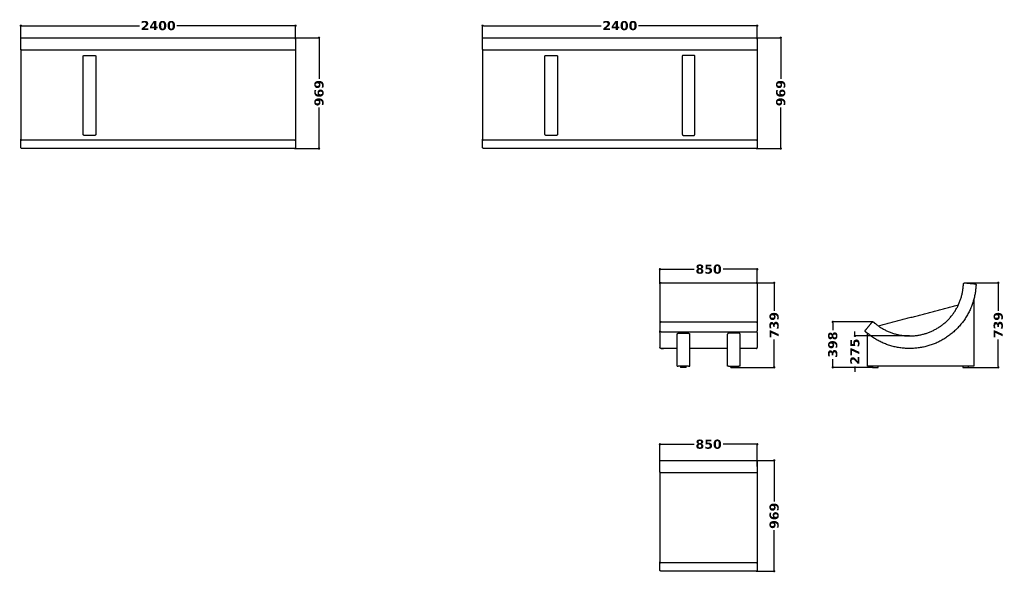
# Model space of a CAD drawing. Header units: millimetres. Extents: x 14754 to 31447, y -5476 to 3756.
# Tile 3 of 5: x 22845 to 31447, y -5476 to -643. Entities that reach past the tile are written whole.
import ezdxf

# ---------------------------------------------------------------- set-up
doc = ezdxf.new("R2010")
doc.units = ezdxf.units.MM
for name, color, linetype, true_color in [('Layer 01', 7, 'Continuous', 0x000000), ('Make2D$Visible$Curves', 7, 'Continuous', 0x000000), ('Make2D$Visible$Tangents', 7, 'Continuous', 0x000000)]:
    doc.layers.add(name, color=color, linetype=linetype, true_color=true_color)
doc.styles.add('MDF', font='verdanab.ttf')
doc.dimstyles.new('MDF', dxfattribs={"dimtxt": 25, "dimasz": 20, "dimexe": 0.18, "dimexo": 0.0625, "dimgap": 15, "dimtad": 0, "dimtoh": 1, "dimdec": 0, "dimzin": 1, "dimdsep": 46, "dimtxsty": 'MDF', "dimblk": 'DOT', "dimcen": 0.09, "dimadec": 0, "dimazin": 0, "dimtfac": 1, "dimtdec": 4, "dimtix": 1, "dimtofl": 0, "dimtmove": 1, "dimatfit": 3, "dimfxl": 1, "dimtolj": 1, "dimtzin": 1, "dimarcsym": 0})

# ---------------------------------------------------------------- blocks, each defined once
blk = doc.blocks.new('_Dot')
at = {"color": 0, "linetype": 'ByBlock', "lineweight": -2}
blk.add_line((-0.5, 0), (-1, 0), dxfattribs=at)
at = {"color": 0, "linetype": 'ByBlock', "const_width": 0.5}
blk.add_lwpolyline([(-0.25, 0, 1), (0.25, 0, 1)], format="xyb", close=True, dxfattribs=at)
blk = doc.blocks.new('*D3')
at = {"layer": 'Defpoints', "color": 0}
for p in [(29288.8, -695), (26888.8, -813.5), (29288.8, -813.5)]:
    blk.add_point(p, dxfattribs=at)
at = {"layer": 'Layer 01', "color": 0, "lineweight": -2}
for p, q in [((26888.8, -813.4), (26888.8, -694.8)), ((26908.8, -695), (27925.3, -695)), ((29268.8, -695), (28252.3, -695)), ((29288.8, -813.4), (29288.8, -694.8))]:
    blk.add_line(p, q, dxfattribs=at)
at = {"layer": 'Layer 01', "color": 0, "lineweight": -2, "xscale": 20, "yscale": 20, "zscale": 20, "rotation": 180}
blk.add_blockref('_Dot', (26888.8, -695), dxfattribs=at)
at = {"layer": 'Layer 01', "color": 0, "lineweight": -2, "xscale": 20, "yscale": 20, "zscale": 20}
blk.add_blockref('_Dot', (29288.8, -695), dxfattribs=at)
at = {"layer": 'Layer 01', "color": 0, "insert": (28088.8, -695), "char_height": 80, "attachment_point": 5, "style": 'MDF'}
blk.add_mtext('\\A1;2400', dxfattribs=at)
blk = doc.blocks.new('*D4')
at = {"layer": 'Defpoints', "color": 0}
for p in [(29278.8, -800.7), (29278.8, -1769.5), (29494.2, -1769.5)]:
    blk.add_point(p, dxfattribs=at)
at = {"layer": 'Layer 01', "color": 0, "lineweight": -2}
for p, q in [((29278.9, -800.7), (29494.4, -800.7)), ((29494.2, -820.7), (29494.2, -1159.1)), ((29494.2, -1749.5), (29494.2, -1411)), ((29278.9, -1769.5), (29494.4, -1769.5))]:
    blk.add_line(p, q, dxfattribs=at)
at = {"layer": 'Layer 01', "color": 0, "lineweight": -2, "xscale": 20, "yscale": 20, "zscale": 20}
for p, rotation in [((29494.2, -800.7), 90), ((29494.2, -1769.5), 270)]:
    blk.add_blockref('_Dot', p, dxfattribs=dict(at, rotation=rotation))
at = {"layer": 'Layer 01', "color": 0, "insert": (29494.2, -1285.1), "char_height": 80, "attachment_point": 5, "rotation": 90, "style": 'MDF'}
blk.add_mtext('\\A1;969', dxfattribs=at)
blk = doc.blocks.new('*D5')
at = {"layer": 'Defpoints', "color": 0}
for p in [(29288.8, -4355.7), (28438.8, -4551.5), (29288.8, -4551.5)]:
    blk.add_point(p, dxfattribs=at)
at = {"layer": 'Layer 01', "color": 0, "lineweight": -2}
for p, q in [((28438.8, -4551.4), (28438.8, -4355.5)), ((28458.8, -4355.7), (28737.1, -4355.7)), ((29268.8, -4355.7), (28990.5, -4355.7)), ((29288.8, -4551.4), (29288.8, -4355.5))]:
    blk.add_line(p, q, dxfattribs=at)
at = {"layer": 'Layer 01', "color": 0, "lineweight": -2, "xscale": 20, "yscale": 20, "zscale": 20, "rotation": 180}
blk.add_blockref('_Dot', (28438.8, -4355.7), dxfattribs=at)
at = {"layer": 'Layer 01', "color": 0, "lineweight": -2, "xscale": 20, "yscale": 20, "zscale": 20}
blk.add_blockref('_Dot', (29288.8, -4355.7), dxfattribs=at)
at = {"layer": 'Layer 01', "color": 0, "insert": (28863.8, -4355.7), "char_height": 80, "attachment_point": 5, "style": 'MDF'}
blk.add_mtext('\\A1;850', dxfattribs=at)
blk = doc.blocks.new('*D6')
at = {"layer": 'Defpoints', "color": 0}
for p in [(29278.8, -4496.7), (29436.8, -4496.7), (29278.8, -5465.5)]:
    blk.add_point(p, dxfattribs=at)
at = {"layer": 'Layer 01', "color": 0, "lineweight": -2}
for p, q in [((29278.9, -4496.7), (29437, -4496.7)), ((29436.8, -4516.7), (29436.8, -4855.2)), ((29436.8, -5445.5), (29436.8, -5107.1)), ((29278.9, -5465.5), (29437, -5465.5))]:
    blk.add_line(p, q, dxfattribs=at)
at = {"layer": 'Layer 01', "color": 0, "lineweight": -2, "xscale": 20, "yscale": 20, "zscale": 20}
for p, rotation in [((29436.8, -4496.7), 90), ((29436.8, -5465.5), 270)]:
    blk.add_blockref('_Dot', p, dxfattribs=dict(at, rotation=rotation))
at = {"layer": 'Layer 01', "color": 0, "insert": (29436.8, -4981.1), "char_height": 80, "attachment_point": 5, "rotation": 90, "style": 'MDF'}
blk.add_mtext('\\A1;969', dxfattribs=at)
blk = doc.blocks.new('*D11')
at = {"layer": 'Defpoints', "color": 0}
for p in [(29278.8, -2943.7), (29436.8, -2943.7), (29108.8, -3683.2)]:
    blk.add_point(p, dxfattribs=at)
at = {"layer": 'Layer 01', "color": 0, "lineweight": -2}
for p, q in [((29278.9, -2943.7), (29437, -2943.7)), ((29436.8, -2963.7), (29436.8, -3188.9)), ((29436.8, -3663.2), (29436.8, -3438)), ((29108.9, -3683.2), (29437, -3683.2))]:
    blk.add_line(p, q, dxfattribs=at)
at = {"layer": 'Layer 01', "color": 0, "lineweight": -2, "xscale": 20, "yscale": 20, "zscale": 20}
for p, rotation in [((29436.8, -2943.7), 90), ((29436.8, -3683.2), 270)]:
    blk.add_blockref('_Dot', p, dxfattribs=dict(at, rotation=rotation))
at = {"layer": 'Layer 01', "color": 0, "insert": (29436.8, -3313.5), "char_height": 80, "attachment_point": 5, "rotation": 90, "style": 'MDF'}
blk.add_mtext('\\A1;739', dxfattribs=at)
blk = doc.blocks.new('*D15')
at = {"layer": 'Defpoints', "color": 0}
for p in [(28438.8, -2824.7), (28438.8, -2953.7), (29288.8, -2953.7)]:
    blk.add_point(p, dxfattribs=at)
at = {"layer": 'Layer 01', "color": 0, "lineweight": -2}
for p, q in [((28438.8, -2953.7), (28438.8, -2824.6)), ((28458.8, -2824.7), (28737.1, -2824.7)), ((29268.8, -2824.7), (28990.5, -2824.7)), ((29288.8, -2953.7), (29288.8, -2824.6))]:
    blk.add_line(p, q, dxfattribs=at)
at = {"layer": 'Layer 01', "color": 0, "lineweight": -2, "xscale": 20, "yscale": 20, "zscale": 20, "rotation": 180}
blk.add_blockref('_Dot', (28438.8, -2824.7), dxfattribs=at)
at = {"layer": 'Layer 01', "color": 0, "lineweight": -2, "xscale": 20, "yscale": 20, "zscale": 20}
blk.add_blockref('_Dot', (29288.8, -2824.7), dxfattribs=at)
at = {"layer": 'Layer 01', "color": 0, "insert": (28863.8, -2824.7), "char_height": 80, "attachment_point": 5, "style": 'MDF'}
blk.add_mtext('\\A1;850', dxfattribs=at)
blk = doc.blocks.new('*D16')
at = {"layer": 'Defpoints', "color": 0}
for p in [(30299.2, -3285.4), (29949, -3683.2), (30298.3, -3683.2)]:
    blk.add_point(p, dxfattribs=at)
at = {"layer": 'Layer 01', "color": 0, "lineweight": -2}
for p, q in [((30299.2, -3285.4), (29948.8, -3285.4)), ((29949, -3305.4), (29949, -3358.4)), ((29949, -3663.2), (29949, -3610.2)), ((30298.2, -3683.2), (29948.8, -3683.2))]:
    blk.add_line(p, q, dxfattribs=at)
at = {"layer": 'Layer 01', "color": 0, "lineweight": -2, "xscale": 20, "yscale": 20, "zscale": 20}
for p, rotation in [((29949, -3285.4), 90), ((29949, -3683.2), 270)]:
    blk.add_blockref('_Dot', p, dxfattribs=dict(at, rotation=rotation))
at = {"layer": 'Layer 01', "color": 0, "insert": (29949, -3484.3), "char_height": 80, "attachment_point": 5, "rotation": 90, "style": 'MDF'}
blk.add_mtext('\\A1;398', dxfattribs=at)
blk = doc.blocks.new('*D17')
at = {"layer": 'Defpoints', "color": 0}
for p in [(30620.4, -3408.2), (30142.2, -3683.2), (30295.9, -3683.2)]:
    blk.add_point(p, dxfattribs=at)
at = {"layer": 'Layer 01', "color": 0, "lineweight": -2}
for p, q in [((30620.4, -3408.2), (30142, -3408.2)), ((30142.2, -3388.2), (30142.2, -3368.2)), ((30295.9, -3683.2), (30142, -3683.2)), ((30142.2, -3703.2), (30142.2, -3723.2))]:
    blk.add_line(p, q, dxfattribs=at)
at = {"layer": 'Layer 01', "color": 0, "lineweight": -2, "xscale": 20, "yscale": 20, "zscale": 20}
for p, rotation in [((30142.2, -3408.2), 270), ((30142.2, -3683.2), 90)]:
    blk.add_blockref('_Dot', p, dxfattribs=dict(at, rotation=rotation))
at = {"layer": 'Layer 01', "color": 0, "insert": (30142.2, -3545.7), "char_height": 80, "attachment_point": 5, "rotation": 90, "style": 'MDF'}
blk.add_mtext('\\A1;275', dxfattribs=at)
blk = doc.blocks.new('*D18')
at = {"layer": 'Defpoints', "color": 0}
for p in [(31101.1, -2943.7), (31395, -2943.7), (31135.9, -3683.2)]:
    blk.add_point(p, dxfattribs=at)
at = {"layer": 'Layer 01', "color": 0, "lineweight": -2}
for p, q in [((31101.2, -2943.7), (31395.2, -2943.7)), ((31395, -2963.7), (31395, -3188.9)), ((31395, -3663.2), (31395, -3438)), ((31136, -3683.2), (31395.2, -3683.2))]:
    blk.add_line(p, q, dxfattribs=at)
at = {"layer": 'Layer 01', "color": 0, "lineweight": -2, "xscale": 20, "yscale": 20, "zscale": 20}
for p, rotation in [((31395, -2943.7), 90), ((31395, -3683.2), 270)]:
    blk.add_blockref('_Dot', p, dxfattribs=dict(at, rotation=rotation))
at = {"layer": 'Layer 01', "color": 0, "insert": (31395, -3313.5), "char_height": 80, "attachment_point": 5, "rotation": 90, "style": 'MDF'}
blk.add_mtext('\\A1;739', dxfattribs=at)
blk = doc.blocks.new('*D29')
at = {"layer": 'Defpoints', "color": 0}
for p in [(25244.9, -800.7), (25244.9, -1769.5), (25460.3, -1769.5)]:
    blk.add_point(p, dxfattribs=at)
at = {"layer": 'Layer 01', "color": 0, "lineweight": -2}
for p, q in [((25244.9, -800.7), (25460.5, -800.7)), ((25460.3, -820.7), (25460.3, -1159.1)), ((25460.3, -1749.5), (25460.3, -1411)), ((25244.9, -1769.5), (25460.5, -1769.5))]:
    blk.add_line(p, q, dxfattribs=at)
at = {"layer": 'Layer 01', "color": 0, "lineweight": -2, "xscale": 20, "yscale": 20, "zscale": 20}
for p, rotation in [((25460.3, -800.7), 90), ((25460.3, -1769.5), 270)]:
    blk.add_blockref('_Dot', p, dxfattribs=dict(at, rotation=rotation))
at = {"layer": 'Layer 01', "color": 0, "insert": (25460.3, -1285.1), "char_height": 80, "attachment_point": 5, "rotation": 90, "style": 'MDF'}
blk.add_mtext('\\A1;969', dxfattribs=at)
blk = doc.blocks.new('*D30')
at = {"layer": 'Defpoints', "color": 0}
for p in [(25254.9, -695), (22854.9, -813.5), (25254.9, -813.5)]:
    blk.add_point(p, dxfattribs=at)
at = {"layer": 'Layer 01', "color": 0, "lineweight": -2}
for p, q in [((22854.9, -813.4), (22854.9, -694.8)), ((22874.9, -695), (23891.4, -695)), ((25234.9, -695), (24218.4, -695)), ((25254.9, -813.4), (25254.9, -694.8))]:
    blk.add_line(p, q, dxfattribs=at)
at = {"layer": 'Layer 01', "color": 0, "lineweight": -2, "xscale": 20, "yscale": 20, "zscale": 20, "rotation": 180}
blk.add_blockref('_Dot', (22854.9, -695), dxfattribs=at)
at = {"layer": 'Layer 01', "color": 0, "lineweight": -2, "xscale": 20, "yscale": 20, "zscale": 20}
blk.add_blockref('_Dot', (25254.9, -695), dxfattribs=at)
at = {"layer": 'Layer 01', "color": 0, "insert": (24054.9, -695), "char_height": 80, "attachment_point": 5, "style": 'MDF'}
blk.add_mtext('\\A1;2400', dxfattribs=at)

msp = doc.modelspace()

# ---------------------------------------------------------------- linework, layer by layer
at = {"layer": 'Layer 01'}
for points in [[(23399.9, -1644.2), (23399.9, -960.7)], [(23409.9, -955), (23454.9, -955), (23499.9, -955)], [(27433.8, -1644.2), (27433.8, -960.7)], [(27443.8, -955), (27488.8, -955), (27533.8, -955)], [(28733.8, -955), (28688.8, -955), (28643.8, -955)], [(28743.8, -1644.2), (28743.8, -960.7)], [(23499.9, -1655), (23454.9, -1655), (23409.9, -1655)], [(27533.8, -1655), (27488.8, -1655), (27443.8, -1655)], [(28643.8, -1655), (28688.8, -1655), (28733.8, -1655)]]:
    msp.add_lwpolyline(points, dxfattribs=at)
for points, knots in [([(23399.9, -960.7), (23399.9, -960.3), (23399.9, -960), (23400.1, -959.5), (23400.1, -959.3), (23400.3, -959), (23400.4, -958.8), (23400.7, -958.3), (23400.9, -958), (23401.4, -957.6), (23401.6, -957.4), (23401.9, -957.1), (23402.1, -957), (23402.8, -956.6), (23403.2, -956.3), (23404, -956), (23404.3, -955.9), (23404.9, -955.7), (23405.2, -955.6), (23405.9, -955.4), (23406.2, -955.3), (23406.9, -955.2), (23407.3, -955.1), (23408.4, -955), (23409.1, -955), (23409.9, -955)], [724.842096, 724.842096, 724.842096, 724.842096, 727.129215, 727.129215, 728.272775, 728.272775, 729.416335, 729.416335, 731.703454, 731.703454, 732.847013, 732.847013, 733.990573, 733.990573, 736.277692, 736.277692, 737.421252, 737.421252, 738.564811, 738.564811, 739.708371, 739.708371, 740.85193, 740.85193, 743.13905, 743.13905, 743.13905, 743.13905]), ([(23499.9, -955), (23500.7, -955), (23501.4, -955), (23502.5, -955.1), (23502.9, -955.2), (23503.6, -955.3), (23503.9, -955.4), (23504.5, -955.6), (23504.8, -955.7), (23505.4, -955.9), (23505.7, -956), (23506.5, -956.3), (23507, -956.6), (23507.6, -957), (23507.8, -957.1), (23508.2, -957.4), (23508.4, -957.6), (23508.8, -958), (23509.1, -958.3), (23509.4, -958.8), (23509.5, -959), (23509.6, -959.3), (23509.7, -959.5), (23509.8, -960), (23509.9, -960.3), (23509.9, -960.7)], [833.13905, 833.13905, 833.13905, 833.13905, 835.426169, 835.426169, 836.569728, 836.569728, 837.713288, 837.713288, 838.856847, 838.856847, 840.000407, 840.000407, 842.287526, 842.287526, 843.431086, 843.431086, 844.574645, 844.574645, 846.861764, 846.861764, 848.005324, 848.005324, 849.148884, 849.148884, 851.436003, 851.436003, 851.436003, 851.436003]), ([(27433.8, -960.7), (27433.8, -960.3), (27433.9, -960), (27434, -959.5), (27434.1, -959.3), (27434.2, -959), (27434.3, -958.8), (27434.6, -958.3), (27434.9, -958), (27435.3, -957.6), (27435.5, -957.4), (27435.8, -957.1), (27436, -957), (27436.7, -956.6), (27437.2, -956.3), (27438, -956), (27438.2, -955.9), (27438.8, -955.7), (27439.1, -955.6), (27439.8, -955.4), (27440.1, -955.3), (27440.8, -955.2), (27441.2, -955.1), (27442.3, -955), (27443, -955), (27443.8, -955)], [724.842096, 724.842096, 724.842096, 724.842096, 727.129215, 727.129215, 728.272775, 728.272775, 729.416335, 729.416335, 731.703454, 731.703454, 732.847013, 732.847013, 733.990573, 733.990573, 736.277692, 736.277692, 737.421252, 737.421252, 738.564811, 738.564811, 739.708371, 739.708371, 740.85193, 740.85193, 743.13905, 743.13905, 743.13905, 743.13905]), ([(27533.8, -955), (27534.6, -955), (27535.3, -955), (27536.4, -955.1), (27536.8, -955.2), (27537.5, -955.3), (27537.8, -955.4), (27538.5, -955.6), (27538.8, -955.7), (27539.4, -955.9), (27539.6, -956), (27540.4, -956.3), (27540.9, -956.6), (27541.6, -957), (27541.8, -957.1), (27542.1, -957.4), (27542.3, -957.6), (27542.7, -958), (27543, -958.3), (27543.3, -958.8), (27543.4, -959), (27543.5, -959.3), (27543.6, -959.5), (27543.8, -960), (27543.8, -960.3), (27543.8, -960.7)], [833.13905, 833.13905, 833.13905, 833.13905, 835.426169, 835.426169, 836.569728, 836.569728, 837.713288, 837.713288, 838.856847, 838.856847, 840.000407, 840.000407, 842.287526, 842.287526, 843.431086, 843.431086, 844.574645, 844.574645, 846.861764, 846.861764, 848.005324, 848.005324, 849.148884, 849.148884, 851.436003, 851.436003, 851.436003, 851.436003]), ([(28643.8, -955), (28643, -955), (28642.3, -955), (28641.2, -955.1), (28640.8, -955.2), (28640.1, -955.3), (28639.8, -955.4), (28639.1, -955.6), (28638.8, -955.7), (28638.2, -955.9), (28638, -956), (28637.2, -956.3), (28636.7, -956.6), (28636, -957), (28635.8, -957.1), (28635.5, -957.4), (28635.3, -957.6), (28634.9, -958), (28634.6, -958.3), (28634.3, -958.8), (28634.2, -959), (28634.1, -959.3), (28634, -959.5), (28633.9, -960), (28633.8, -960.3), (28633.8, -960.7)], [833.13905, 833.13905, 833.13905, 833.13905, 835.426169, 835.426169, 836.569728, 836.569728, 837.713288, 837.713288, 838.856847, 838.856847, 840.000407, 840.000407, 842.287526, 842.287526, 843.431086, 843.431086, 844.574645, 844.574645, 846.861764, 846.861764, 848.005324, 848.005324, 849.148884, 849.148884, 851.436003, 851.436003, 851.436003, 851.436003]), ([(28743.8, -960.7), (28743.8, -960.3), (28743.8, -960), (28743.6, -959.5), (28743.5, -959.3), (28743.4, -959), (28743.3, -958.8), (28743, -958.3), (28742.7, -958), (28742.3, -957.6), (28742.1, -957.4), (28741.8, -957.1), (28741.6, -957), (28740.9, -956.6), (28740.4, -956.3), (28739.6, -956), (28739.4, -955.9), (28738.8, -955.7), (28738.5, -955.6), (28737.8, -955.4), (28737.5, -955.3), (28736.8, -955.2), (28736.4, -955.1), (28735.3, -955), (28734.6, -955), (28733.8, -955)], [724.842096, 724.842096, 724.842096, 724.842096, 727.129215, 727.129215, 728.272775, 728.272775, 729.416335, 729.416335, 731.703454, 731.703454, 732.847013, 732.847013, 733.990573, 733.990573, 736.277692, 736.277692, 737.421252, 737.421252, 738.564811, 738.564811, 739.708371, 739.708371, 740.85193, 740.85193, 743.13905, 743.13905, 743.13905, 743.13905]), ([(23409.9, -1655), (23409.1, -1655), (23408.4, -1654.9), (23406.9, -1654.5), (23406.2, -1654.2), (23405.2, -1653.7), (23404.9, -1653.6), (23404.3, -1653.2), (23404, -1653), (23403.5, -1652.5), (23403.2, -1652.3), (23402.8, -1651.8), (23402.5, -1651.6), (23401.9, -1650.8), (23401.5, -1650.2), (23401.1, -1649.4), (23400.9, -1649.1), (23400.7, -1648.5), (23400.6, -1648.2), (23400.3, -1647.3), (23400.1, -1646.7), (23399.9, -1645.4), (23399.9, -1644.8), (23399.9, -1644.2)], [1666.278099, 1666.278099, 1666.278099, 1666.278099, 1668.565752, 1668.565752, 1670.853406, 1670.853406, 1671.997233, 1671.997233, 1673.141059, 1673.141059, 1674.284886, 1674.284886, 1675.428713, 1675.428713, 1677.716366, 1677.716366, 1678.860193, 1678.860193, 1680.004019, 1680.004019, 1682.291673, 1682.291673, 1684.579326, 1684.579326, 1684.579326, 1684.579326]), ([(23509.9, -1644.2), (23509.9, -1644.8), (23509.8, -1645.4), (23509.6, -1646.7), (23509.5, -1647.3), (23509.2, -1648.2), (23509.1, -1648.5), (23508.8, -1649.1), (23508.7, -1649.4), (23508.2, -1650.2), (23507.9, -1650.8), (23507.2, -1651.6), (23507, -1651.8), (23506.5, -1652.3), (23506.3, -1652.5), (23505.7, -1653), (23505.4, -1653.2), (23504.9, -1653.6), (23504.5, -1653.7), (23503.6, -1654.2), (23502.9, -1654.5), (23501.4, -1654.9), (23500.7, -1655), (23499.9, -1655)], [1557.976872, 1557.976872, 1557.976872, 1557.976872, 1560.264525, 1560.264525, 1562.552179, 1562.552179, 1563.696005, 1563.696005, 1564.839832, 1564.839832, 1567.127486, 1567.127486, 1568.271312, 1568.271312, 1569.415139, 1569.415139, 1570.558966, 1570.558966, 1571.702792, 1571.702792, 1573.990446, 1573.990446, 1576.278099, 1576.278099, 1576.278099, 1576.278099]), ([(27443.8, -1655), (27443, -1655), (27442.3, -1654.9), (27440.8, -1654.5), (27440.1, -1654.2), (27439.1, -1653.7), (27438.8, -1653.6), (27438.2, -1653.2), (27438, -1653), (27437.4, -1652.5), (27437.2, -1652.3), (27436.7, -1651.8), (27436.5, -1651.6), (27435.8, -1650.8), (27435.5, -1650.2), (27435, -1649.4), (27434.9, -1649.1), (27434.6, -1648.5), (27434.5, -1648.2), (27434.2, -1647.3), (27434, -1646.7), (27433.9, -1645.4), (27433.8, -1644.8), (27433.8, -1644.2)], [1666.278099, 1666.278099, 1666.278099, 1666.278099, 1668.565752, 1668.565752, 1670.853406, 1670.853406, 1671.997233, 1671.997233, 1673.141059, 1673.141059, 1674.284886, 1674.284886, 1675.428713, 1675.428713, 1677.716366, 1677.716366, 1678.860193, 1678.860193, 1680.004019, 1680.004019, 1682.291673, 1682.291673, 1684.579326, 1684.579326, 1684.579326, 1684.579326]), ([(27543.8, -1644.2), (27543.8, -1644.8), (27543.8, -1645.4), (27543.6, -1646.7), (27543.4, -1647.3), (27543.1, -1648.2), (27543, -1648.5), (27542.7, -1649.1), (27542.6, -1649.4), (27542.1, -1650.2), (27541.8, -1650.8), (27541.1, -1651.6), (27540.9, -1651.8), (27540.4, -1652.3), (27540.2, -1652.5), (27539.6, -1653), (27539.4, -1653.2), (27538.8, -1653.6), (27538.5, -1653.7), (27537.5, -1654.2), (27536.8, -1654.5), (27535.3, -1654.9), (27534.6, -1655), (27533.8, -1655)], [1557.976872, 1557.976872, 1557.976872, 1557.976872, 1560.264525, 1560.264525, 1562.552179, 1562.552179, 1563.696005, 1563.696005, 1564.839832, 1564.839832, 1567.127486, 1567.127486, 1568.271312, 1568.271312, 1569.415139, 1569.415139, 1570.558966, 1570.558966, 1571.702792, 1571.702792, 1573.990446, 1573.990446, 1576.278099, 1576.278099, 1576.278099, 1576.278099]), ([(28633.8, -1644.2), (28633.8, -1644.8), (28633.9, -1645.4), (28634, -1646.7), (28634.2, -1647.3), (28634.5, -1648.2), (28634.6, -1648.5), (28634.9, -1649.1), (28635, -1649.4), (28635.5, -1650.2), (28635.8, -1650.8), (28636.5, -1651.6), (28636.7, -1651.8), (28637.2, -1652.3), (28637.4, -1652.5), (28638, -1653), (28638.2, -1653.2), (28638.8, -1653.6), (28639.1, -1653.7), (28640.1, -1654.2), (28640.8, -1654.5), (28642.3, -1654.9), (28643, -1655), (28643.8, -1655)], [1557.976872, 1557.976872, 1557.976872, 1557.976872, 1560.264525, 1560.264525, 1562.552179, 1562.552179, 1563.696005, 1563.696005, 1564.839832, 1564.839832, 1567.127486, 1567.127486, 1568.271312, 1568.271312, 1569.415139, 1569.415139, 1570.558966, 1570.558966, 1571.702792, 1571.702792, 1573.990446, 1573.990446, 1576.278099, 1576.278099, 1576.278099, 1576.278099]), ([(28733.8, -1655), (28734.6, -1655), (28735.3, -1654.9), (28736.8, -1654.5), (28737.5, -1654.2), (28738.5, -1653.7), (28738.8, -1653.6), (28739.4, -1653.2), (28739.6, -1653), (28740.2, -1652.5), (28740.4, -1652.3), (28740.9, -1651.8), (28741.1, -1651.6), (28741.8, -1650.8), (28742.1, -1650.2), (28742.6, -1649.4), (28742.7, -1649.1), (28743, -1648.5), (28743.1, -1648.2), (28743.4, -1647.3), (28743.6, -1646.7), (28743.8, -1645.4), (28743.8, -1644.8), (28743.8, -1644.2)], [1666.278099, 1666.278099, 1666.278099, 1666.278099, 1668.565752, 1668.565752, 1670.853406, 1670.853406, 1671.997233, 1671.997233, 1673.141059, 1673.141059, 1674.284886, 1674.284886, 1675.428713, 1675.428713, 1677.716366, 1677.716366, 1678.860193, 1678.860193, 1680.004019, 1680.004019, 1682.291673, 1682.291673, 1684.579326, 1684.579326, 1684.579326, 1684.579326])]:
    msp.add_open_spline(points, degree=3, knots=knots, dxfattribs=at)
for points in [[(23509.9, -960.7), (23509.9, -1302.4), (23509.9, -1644.2)], [(27543.8, -960.7), (27543.8, -1302.4), (27543.8, -1644.2)], [(28633.8, -960.7), (28633.8, -1302.4), (28633.8, -1644.2)]]:
    msp.add_open_spline(points, degree=2, dxfattribs=at)
at = {"layer": 'Make2D$Visible$Curves', "color": 18, "lineweight": -3, "true_color": 0x000000}
for p, q in [((29028.8, -3518.2), (28698.8, -3518.2)), ((29258.8, -3518.2), (29138.8, -3518.2))]:
    msp.add_line(p, q, dxfattribs=at)
for points in [[(22864.9, -800.7), (24054.9, -800.7), (25244.9, -800.7)], [(26898.8, -800.7), (28088.8, -800.7), (29278.8, -800.7)], [(25244.9, -910.2), (24054.9, -910.2), (22864.9, -910.2)], [(29278.8, -910.2), (28088.8, -910.2), (26898.8, -910.2)], [(22854.9, -1759.5), (22854.9, -1702.1), (22854.9, -1686.7)], [(25254.9, -1686.7), (25254.9, -1702.1), (25254.9, -1759.5)], [(26888.8, -1759.5), (26888.8, -1702.1), (26888.8, -1686.7)], [(29288.8, -1686.7), (29288.8, -1702.1), (29288.8, -1759.5)], [(25244.9, -1769.5), (24054.9, -1769.5), (22864.9, -1769.5)], [(29278.8, -1769.5), (28088.8, -1769.5), (26898.8, -1769.5)], [(31180.9, -3087.2), (31180.9, -3673.2), (30250.9, -3673.2), (30250.9, -3385.3)], [(28448.8, -4496.7), (28863.8, -4496.7), (29278.8, -4496.7)], [(29278.8, -4606.3), (28863.8, -4606.3), (28448.8, -4606.3)], [(28438.8, -5455.5), (28438.8, -5398.2), (28438.8, -5382.8)], [(29288.8, -5382.8), (29288.8, -5398.2), (29288.8, -5455.5)], [(29278.8, -5465.5), (28863.8, -5465.5), (28448.8, -5465.5)]]:
    msp.add_lwpolyline(points, dxfattribs=at)
for points, weights in [([(22854.9, -810.7), (22854.9, -800.7), (22864.9, -800.7)], [1, 0.707106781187, 1]), ([(22854.9, -813.5), (22854.9, -813.5), (22854.9, -813.5)], [1, 0.999999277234, 0.999998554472]), ([(25244.9, -800.7), (25254.9, -800.7), (25254.9, -810.7)], [1, 0.707106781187, 1]), ([(25254.9, -813.5), (25254.9, -813.5), (25254.9, -813.5)], [1, 0.999999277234, 0.999998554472]), ([(26888.8, -810.7), (26888.8, -800.7), (26898.8, -800.7)], [1, 0.707106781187, 1]), ([(26888.8, -813.5), (26888.8, -813.5), (26888.8, -813.5)], [1, 0.999999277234, 0.999998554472]), ([(29278.8, -800.7), (29288.8, -800.7), (29288.8, -810.7)], [1, 0.707106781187, 1]), ([(29288.8, -813.5), (29288.8, -813.5), (29288.8, -813.5)], [1, 0.999999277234, 0.999998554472]), ([(22864.9, -910.2), (22854.9, -910.2), (22854.9, -900.3)], [1, 0.707106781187, 1]), ([(25254.9, -900.3), (25254.9, -910.2), (25244.9, -910.2)], [1, 0.707106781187, 1]), ([(26898.8, -910.2), (26888.8, -910.2), (26888.8, -900.3)], [1, 0.707106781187, 1]), ([(29288.8, -900.3), (29288.8, -910.2), (29278.8, -910.2)], [1, 0.707106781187, 1]), ([(22854.9, -1686.7), (22854.9, -1686.7), (22854.9, -1686.7)], [1, 0.999998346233, 0.999996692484]), ([(25254.9, -1686.7), (25254.9, -1686.7), (25254.9, -1686.7)], [0.999996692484, 0.999998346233, 1]), ([(26888.8, -1686.7), (26888.8, -1686.7), (26888.8, -1686.7)], [1, 0.999998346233, 0.999996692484]), ([(29288.8, -1686.7), (29288.8, -1686.7), (29288.8, -1686.7)], [0.999996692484, 0.999998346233, 1]), ([(22864.9, -1769.5), (22854.9, -1769.5), (22854.9, -1759.5)], [1, 0.707106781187, 1]), ([(25254.9, -1759.5), (25254.9, -1769.5), (25244.9, -1769.5)], [1, 0.707106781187, 1]), ([(26898.8, -1769.5), (26888.8, -1769.5), (26888.8, -1759.5)], [1, 0.707106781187, 1]), ([(29288.8, -1759.5), (29288.8, -1769.5), (29278.8, -1769.5)], [1, 0.707106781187, 1]), ([(28438.8, -2983.6), (28438.8, -3170.2), (28438.8, -3295.4)], [1, 0.868780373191, 0.869914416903]), ([(29288.8, -2983.6), (29288.8, -3170.2), (29288.8, -3295.4)], [1, 0.868780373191, 0.869914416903]), ([(31091.2, -2952.8), (31092.1, -2942.8), (31102.1, -2943.8)], [1, 0.707106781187, 1]), ([(31191.7, -2952.3), (31200.7, -2953.2), (31200.7, -2962.3)], [1, 0.739809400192, 1]), ([(31200.7, -2962.3), (31200.7, -2962.7), (31200.7, -2963.2)], [1, 0.998877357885, 1]), ([(30291.5, -3289.1), (30297.9, -3281.4), (30305.6, -3287.7)], [1, 0.707106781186, 1]), ([(28438.8, -3377.5), (28438.8, -3508.2), (28438.8, -3508.2)], [1, 0.940965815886, 1]), ([(29288.8, -3377.5), (29288.8, -3508.2), (29288.8, -3508.2)], [1, 0.940965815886, 1]), ([(30231.9, -3364.8), (30231.9, -3361.2), (30234.2, -3358.4)], [1, 0.940965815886, 1]), ([(30235.5, -3372.5), (30231.9, -3369.5), (30231.9, -3364.8)], [1, 0.904720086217, 1]), ([(29258.8, -3518.2), (29258.8, -3518.2), (29258.8, -3518.2)], [1, 0.99999998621, 0.99999997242]), ([(28588.8, -3673.2), (28588.8, -3673.2), (28598.8, -3673.2)], [1, 0.707106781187, 1]), ([(28643.8, -3683.2), (28618.8, -3683.2), (28618.8, -3683.2)], [1, 0.707106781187, 1]), ([(28668.8, -3683.2), (28668.8, -3683.2), (28643.8, -3683.2)], [1, 0.707106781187, 1]), ([(28688.8, -3673.2), (28698.8, -3673.2), (28698.8, -3673.2)], [1, 0.707106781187, 1]), ([(29038.8, -3673.2), (29028.8, -3673.2), (29028.8, -3673.2)], [1, 0.707106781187, 1]), ([(29058.8, -3683.2), (29058.8, -3683.2), (29083.8, -3683.2)], [1, 0.707106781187, 1]), ([(29083.8, -3683.2), (29108.8, -3683.2), (29108.8, -3683.2)], [1, 0.707106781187, 1]), ([(29138.8, -3673.2), (29138.8, -3673.2), (29128.8, -3673.2)], [1, 0.707106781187, 1]), ([(28438.8, -4506.7), (28438.8, -4496.7), (28448.8, -4496.7)], [1, 0.707106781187, 1]), ([(28438.8, -4509.6), (28438.8, -4509.6), (28438.8, -4509.6)], [1, 0.999999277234, 0.999998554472]), ([(29278.8, -4496.7), (29288.8, -4496.7), (29288.8, -4506.7)], [1, 0.707106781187, 1]), ([(29288.8, -4509.6), (29288.8, -4509.6), (29288.8, -4509.6)], [1, 0.999999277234, 0.999998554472]), ([(28448.8, -4606.3), (28438.8, -4606.3), (28438.8, -4596.3)], [1, 0.707106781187, 1]), ([(29288.8, -4596.3), (29288.8, -4606.3), (29278.8, -4606.3)], [1, 0.707106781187, 1]), ([(28438.8, -5382.8), (28438.8, -5382.8), (28438.8, -5382.8)], [1, 0.999998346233, 0.999996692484]), ([(29288.8, -5382.8), (29288.8, -5382.8), (29288.8, -5382.8)], [0.999996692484, 0.999998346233, 1]), ([(28448.8, -5465.5), (28438.8, -5465.5), (28438.8, -5455.5)], [1, 0.707106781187, 1]), ([(29288.8, -5455.5), (29288.8, -5465.5), (29278.8, -5465.5)], [1, 0.707106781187, 1])]:
    msp.add_rational_spline(points, weights, degree=2, dxfattribs=at)
for points in [[(22854.9, -900.3), (22854.9, -855.5), (22854.9, -810.7)], [(25254.9, -810.7), (25254.9, -855.5), (25254.9, -900.3)], [(26888.8, -900.3), (26888.8, -855.5), (26888.8, -810.7)], [(29288.8, -810.7), (29288.8, -855.5), (29288.8, -900.3)], [(22854.9, -900.3), (22854.9, -901.7), (22854.9, -903.1)], [(25254.9, -900.3), (25254.9, -901.7), (25254.9, -903.1)], [(26888.8, -900.3), (26888.8, -901.7), (26888.8, -903.1)], [(29288.8, -900.3), (29288.8, -901.7), (29288.8, -903.1)], [(28438.8, -2953.7), (28438.8, -2968.7), (28438.8, -2983.6)], [(28448.8, -2943.7), (28863.8, -2943.7), (29278.8, -2943.7)], [(29288.8, -2953.7), (29288.8, -2968.7), (29288.8, -2983.6)], [(31088.3, -2982.7), (31089.7, -2967.7), (31091.2, -2952.8)], [(31102.1, -2943.8), (31146.9, -2948), (31191.7, -2952.3)], [(31200.7, -2963.2), (31199.2, -2978.1), (31197.8, -2993.1)], [(30346.4, -3320), (30696.4, -3228.4), (31046.4, -3136.8)], [(28438.8, -3295.4), (28438.8, -3330.1), (28438.8, -3364.8)], [(28448.8, -3285.4), (28863.8, -3285.4), (29278.8, -3285.4)], [(29288.8, -3295.4), (29288.8, -3330.1), (29288.8, -3364.8)], [(30234.2, -3358.4), (30262.9, -3323.8), (30291.5, -3289.1)], [(30305.6, -3287.7), (30313.3, -3294.1), (30321, -3300.5)], [(28438.8, -3377.5), (28438.8, -3371.2), (28438.8, -3364.8)], [(28588.8, -3673.2), (28588.8, -3533.3), (28588.8, -3393.3)], [(28598.8, -3385.3), (28643.8, -3385.3), (28688.8, -3385.3)], [(28643.8, -3385.3), (28643.8, -3385.3), (28643.8, -3385.3)], [(28698.8, -3673.2), (28698.8, -3533.3), (28698.8, -3393.3)], [(28733.8, -3385.3), (28733.8, -3385.3), (28733.8, -3385.3)], [(29028.8, -3673.2), (29028.8, -3533.3), (29028.8, -3393.3)], [(29128.8, -3385.3), (29083.8, -3385.3), (29038.8, -3385.3)], [(29138.8, -3673.2), (29138.8, -3533.3), (29138.8, -3393.3)], [(29288.8, -3377.5), (29288.8, -3371.2), (29288.8, -3364.8)], [(30250.9, -3385.3), (30243.2, -3378.9), (30235.5, -3372.5)], [(28448.8, -3518.2), (28458.8, -3518.2), (28468.8, -3518.2)], [(28588.8, -3518.2), (28518.8, -3518.2), (28448.8, -3518.2)], [(29278.8, -3518.2), (29268.8, -3518.2), (29258.8, -3518.2)], [(28688.8, -3673.2), (28643.8, -3673.2), (28598.8, -3673.2)], [(28618.8, -3673.2), (28618.8, -3678.2), (28618.8, -3683.2)], [(28668.8, -3683.2), (28668.8, -3678.2), (28668.8, -3673.2)], [(29038.8, -3673.2), (29083.8, -3673.2), (29128.8, -3673.2)], [(29058.8, -3683.2), (29058.8, -3678.2), (29058.8, -3673.2)], [(29108.8, -3673.2), (29108.8, -3678.2), (29108.8, -3683.2)], [(30295.9, -3673.2), (30295.9, -3678.2), (30295.9, -3683.2)], [(30345.9, -3683.2), (30345.9, -3678.2), (30345.9, -3673.2)], [(31085.9, -3673.2), (31085.9, -3678.2), (31085.9, -3683.2)], [(31135.9, -3683.2), (31135.9, -3678.2), (31135.9, -3673.2)], [(28438.8, -4596.3), (28438.8, -4551.5), (28438.8, -4506.7)], [(29288.8, -4506.7), (29288.8, -4551.5), (29288.8, -4596.3)], [(28438.8, -4596.3), (28438.8, -4597.7), (28438.8, -4599.1)], [(29288.8, -4596.3), (29288.8, -4597.7), (29288.8, -4599.1)]]:
    msp.add_open_spline(points, degree=2, dxfattribs=at)
for points, weights, knots in [([(22854.9, -903.1), (22854.9, -930.4), (22854.9, -1197.3), (22854.9, -1464.1), (22854.9, -1686.7)], [1, 0.856850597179, 1, 0.856850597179, 1], [-1040, -1040, -1040, -520, -520, 0, 0, 0]), ([(25254.9, -903.1), (25254.9, -930.4), (25254.9, -1197.3), (25254.9, -1464.1), (25254.9, -1686.7)], [1, 0.856850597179, 1, 0.856850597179, 1], [-1040, -1040, -1040, -520, -520, 0, 0, 0]), ([(26888.8, -903.1), (26888.8, -930.4), (26888.8, -1197.3), (26888.8, -1464.1), (26888.8, -1686.7)], [1, 0.856850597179, 1, 0.856850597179, 1], [-1040, -1040, -1040, -520, -520, 0, 0, 0]), ([(29288.8, -903.1), (29288.8, -930.4), (29288.8, -1197.3), (29288.8, -1464.1), (29288.8, -1686.7)], [1, 0.856850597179, 1, 0.856850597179, 1], [-1040, -1040, -1040, -520, -520, 0, 0, 0]), ([(28448.8, -2943.7), (28446.9, -2943.7), (28445.1, -2944.4), (28443.2, -2945.2), (28441.7, -2946.7), (28440.3, -2948.1), (28439.5, -2950.1), (28438.8, -2951.8), (28438.8, -2953.7)], [1, 0.926776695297, 0.890165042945, 0.853553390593, 0.853553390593, 0.853553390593, 0.890165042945, 0.926776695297, 1], [0, 0, 0, 3.814871, 3.814871, 7.957007, 7.957007, 12.099143, 12.099143, 15.914014, 15.914014, 15.914014]), ([(29278.8, -2943.7), (29280.7, -2943.7), (29282.5, -2944.4), (29284.4, -2945.2), (29285.9, -2946.7), (29287.3, -2948.1), (29288.1, -2950.1), (29288.8, -2951.8), (29288.8, -2953.7)], [1, 0.926776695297, 0.890165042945, 0.853553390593, 0.853553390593, 0.853553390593, 0.890165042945, 0.926776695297, 1], [0, 0, 0, 3.814871, 3.814871, 7.957007, 7.957007, 12.099143, 12.099143, 15.914014, 15.914014, 15.914014]), ([(31197.8, -2993.1), (31164.8, -3340.5), (30842.4, -3474), (30520, -3607.6), (30250.9, -3385.3)], [1, 0.856850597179, 1, 0.856850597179, 1], [1199.74926, 1199.74926, 1199.74926, 1828.082593, 1828.082593, 2456.415927, 2456.415927, 2456.415927]), ([(30321, -3300.5), (30539, -3480.6), (30800.3, -3372.4), (31061.6, -3264.2), (31088.3, -2982.7)], [1, 0.856850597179, 1, 0.856850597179, 1], [2617.831853, 2617.831853, 2617.831853, 3126.99852, 3126.99852, 3636.165186, 3636.165186, 3636.165186]), ([(28448.8, -3285.4), (28446.9, -3285.4), (28445.1, -3286.1), (28443.2, -3286.9), (28441.7, -3288.4), (28440.3, -3289.8), (28439.5, -3291.8), (28438.8, -3293.5), (28438.8, -3295.4)], [1, 0.926776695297, 0.890165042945, 0.853553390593, 0.853553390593, 0.853553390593, 0.890165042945, 0.926776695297, 1], [0, 0, 0, 3.814871, 3.814871, 7.957007, 7.957007, 12.099143, 12.099143, 15.914014, 15.914014, 15.914014]), ([(29278.8, -3285.4), (29280.7, -3285.4), (29282.5, -3286.1), (29284.4, -3286.9), (29285.9, -3288.4), (29287.3, -3289.8), (29288.1, -3291.8), (29288.8, -3293.5), (29288.8, -3295.4)], [1, 0.926776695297, 0.890165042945, 0.853553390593, 0.853553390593, 0.853553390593, 0.890165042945, 0.926776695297, 1], [0, 0, 0, 3.814871, 3.814871, 7.957007, 7.957007, 12.099143, 12.099143, 15.914014, 15.914014, 15.914014]), ([(28448.8, -3518.2), (28444.7, -3518.2), (28441.7, -3515.2), (28438.8, -3512.3), (28438.8, -3508.2)], [1, 0.853553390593, 0.853553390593, 0.853553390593, 1], [0, 0, 0, 8.284271, 8.284271, 16.568542, 16.568542, 16.568542]), ([(29278.8, -3518.2), (29282.9, -3518.2), (29285.9, -3515.2), (29288.8, -3512.3), (29288.8, -3508.2)], [1, 0.853553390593, 0.853553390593, 0.853553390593, 1], [0, 0, 0, 8.284271, 8.284271, 16.568542, 16.568542, 16.568542]), ([(30295.9, -3683.2), (30295.9, -3683.2), (30320.9, -3683.2), (30345.9, -3683.2), (30345.9, -3683.2)], [1, 0.707106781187, 1, 0.707106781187, 1], [0, 0, 0, 39.269908, 39.269908, 78.539816, 78.539816, 78.539816]), ([(31085.9, -3683.2), (31085.9, -3683.2), (31110.9, -3683.2), (31135.9, -3683.2), (31135.9, -3683.2)], [1, 0.707106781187, 1, 0.707106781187, 1], [0, 0, 0, 39.269908, 39.269908, 78.539816, 78.539816, 78.539816]), ([(28438.8, -4599.1), (28438.8, -4626.5), (28438.8, -4893.3), (28438.8, -5160.1), (28438.8, -5382.8)], [1, 0.856850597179, 1, 0.856850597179, 1], [-1040, -1040, -1040, -520, -520, 0, 0, 0]), ([(29288.8, -4599.1), (29288.8, -4626.5), (29288.8, -4893.3), (29288.8, -5160.1), (29288.8, -5382.8)], [1, 0.856850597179, 1, 0.856850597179, 1], [-1040, -1040, -1040, -520, -520, 0, 0, 0])]:
    msp.add_rational_spline(points, weights, degree=2, knots=knots, dxfattribs=at)
for points, knots in [([(28588.8, -3393.3), (28588.8, -3392.9), (28588.9, -3392.4), (28589.1, -3391.5), (28589.2, -3391), (28589.6, -3390.2), (28589.9, -3389.7), (28590.5, -3388.9), (28590.8, -3388.5), (28591.7, -3387.7), (28592.2, -3387.3), (28593, -3386.8), (28593.3, -3386.6), (28593.9, -3386.3), (28594.2, -3386.2), (28594.8, -3385.9), (28595.1, -3385.8), (28595.8, -3385.6), (28596.1, -3385.6), (28596.8, -3385.4), (28597.2, -3385.4), (28598, -3385.3), (28598.4, -3385.3), (28598.8, -3385.3)], [0, 0, 0, 0, 2.24598, 2.24598, 4.446607, 4.446607, 6.645621, 6.645621, 8.896086, 8.896086, 11.230841, 11.230841, 12.339152, 12.339152, 13.447617, 13.447617, 14.551954, 14.551954, 15.656519, 15.656519, 16.841568, 16.841568, 18.026793, 18.026793, 18.026793, 18.026793]), ([(28688.8, -3385.3), (28689.2, -3385.3), (28689.6, -3385.3), (28690.3, -3385.3), (28690.7, -3385.4), (28691.4, -3385.5), (28691.8, -3385.6), (28692.5, -3385.8), (28692.8, -3385.9), (28693.5, -3386.2), (28693.8, -3386.3), (28694.4, -3386.6), (28694.6, -3386.8), (28695.4, -3387.3), (28695.9, -3387.7), (28696.8, -3388.5), (28697.1, -3388.9), (28697.7, -3389.7), (28698, -3390.2), (28698.4, -3391.1), (28698.5, -3391.5), (28698.8, -3392.4), (28698.8, -3392.9), (28698.8, -3393.3)], [0, 0, 0, 0, 1.145345, 1.145345, 2.29054, 2.29054, 3.43495, 3.43495, 4.579095, 4.579095, 5.717411, 5.717411, 6.855558, 6.855558, 9.130666, 9.130666, 11.35537, 11.35537, 13.580029, 13.580029, 15.80323, 15.80323, 18.026527, 18.026527, 18.026527, 18.026527]), ([(29038.8, -3385.3), (29038.4, -3385.3), (29038, -3385.3), (29037.3, -3385.3), (29036.9, -3385.4), (29036.2, -3385.5), (29035.8, -3385.6), (29035.1, -3385.8), (29034.8, -3385.9), (29034.1, -3386.2), (29033.8, -3386.3), (29033.2, -3386.6), (29033, -3386.8), (29032.2, -3387.3), (29031.7, -3387.7), (29030.8, -3388.5), (29030.5, -3388.9), (29029.9, -3389.7), (29029.6, -3390.2), (29029.2, -3391.1), (29029.1, -3391.5), (29028.9, -3392.4), (29028.8, -3392.9), (29028.8, -3393.3)], [0, 0, 0, 0, 1.145345, 1.145345, 2.29054, 2.29054, 3.43495, 3.43495, 4.579095, 4.579095, 5.717411, 5.717411, 6.855558, 6.855558, 9.130666, 9.130666, 11.35537, 11.35537, 13.580029, 13.580029, 15.80323, 15.80323, 18.026527, 18.026527, 18.026527, 18.026527]), ([(29138.8, -3393.3), (29138.8, -3392.9), (29138.7, -3392.4), (29138.5, -3391.5), (29138.4, -3391), (29138, -3390.2), (29137.7, -3389.7), (29137.1, -3388.9), (29136.8, -3388.5), (29135.9, -3387.7), (29135.4, -3387.3), (29134.6, -3386.8), (29134.3, -3386.6), (29133.7, -3386.3), (29133.4, -3386.2), (29132.8, -3385.9), (29132.5, -3385.8), (29131.8, -3385.6), (29131.5, -3385.6), (29130.8, -3385.4), (29130.4, -3385.4), (29129.6, -3385.3), (29129.2, -3385.3), (29128.8, -3385.3)], [0, 0, 0, 0, 2.24598, 2.24598, 4.446607, 4.446607, 6.645621, 6.645621, 8.896086, 8.896086, 11.230841, 11.230841, 12.339152, 12.339152, 13.447617, 13.447617, 14.551954, 14.551954, 15.656519, 15.656519, 16.841568, 16.841568, 18.026793, 18.026793, 18.026793, 18.026793])]:
    msp.add_open_spline(points, degree=3, knots=knots, dxfattribs=at)
at = {"layer": 'Make2D$Visible$Tangents', "color": 18, "lineweight": -3, "true_color": 0x000000}
for points in [[(25244.9, -1695.8), (24054.9, -1695.8), (22864.9, -1695.8)], [(29278.8, -1695.8), (28088.8, -1695.8), (26898.8, -1695.8)], [(29278.8, -5391.8), (28863.8, -5391.8), (28448.8, -5391.8)]]:
    msp.add_lwpolyline(points, dxfattribs=at)
for points, weights in [([(22854.9, -810.7), (22854.9, -810.7), (22854.9, -810.7)], [1, 0.999999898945, 0.99999979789]), ([(22864.9, -800.7), (22864.9, -800.7), (22864.9, -800.7)], [0.966473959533, 0.981990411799, 1]), ([(25244.9, -800.7), (25244.9, -800.7), (25244.9, -800.7)], [0.966473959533, 0.981990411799, 1]), ([(25254.9, -810.7), (25254.9, -810.7), (25254.9, -810.7)], [1, 0.999999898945, 0.99999979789]), ([(26888.8, -810.7), (26888.8, -810.7), (26888.8, -810.7)], [1, 0.999999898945, 0.99999979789]), ([(26898.8, -800.7), (26898.8, -800.7), (26898.8, -800.7)], [0.966473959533, 0.981990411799, 1]), ([(29278.8, -800.7), (29278.8, -800.7), (29278.8, -800.7)], [0.966473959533, 0.981990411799, 1]), ([(29288.8, -810.7), (29288.8, -810.7), (29288.8, -810.7)], [1, 0.999999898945, 0.99999979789]), ([(22864.9, -1695.8), (22854.9, -1695.8), (22854.9, -1702.1)], [1, 0.707106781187, 1]), ([(25254.9, -1702.1), (25254.9, -1695.8), (25244.9, -1695.8)], [1, 0.707106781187, 1]), ([(26898.8, -1695.8), (26888.8, -1695.8), (26888.8, -1702.1)], [1, 0.707106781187, 1]), ([(29288.8, -1702.1), (29288.8, -1695.8), (29278.8, -1695.8)], [1, 0.707106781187, 1]), ([(22854.9, -1759.5), (22854.9, -1759.5), (22854.9, -1759.5)], [0.999997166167, 0.999998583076, 1]), ([(25254.9, -1759.5), (25254.9, -1759.5), (25254.9, -1759.5)], [0.999997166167, 0.999998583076, 1]), ([(26888.8, -1759.5), (26888.8, -1759.5), (26888.8, -1759.5)], [0.999997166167, 0.999998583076, 1]), ([(29288.8, -1759.5), (29288.8, -1759.5), (29288.8, -1759.5)], [0.999997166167, 0.999998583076, 1]), ([(28438.8, -2953.7), (28438.8, -2943.8), (28448.8, -2943.8)], [1, 0.707106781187, 1]), ([(28438.8, -2953.7), (28438.8, -2953.7), (28438.8, -2953.7)], [1, 0.999999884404, 0.999999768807]), ([(28448.8, -2943.8), (28448.8, -2943.7), (28448.8, -2943.7)], [0.966473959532, 0.981990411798, 1]), ([(29278.8, -2943.8), (29278.8, -2943.7), (29278.8, -2943.7)], [0.966473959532, 0.981990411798, 1]), ([(29288.8, -2953.7), (29288.8, -2943.8), (29278.8, -2943.8)], [1, 0.707106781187, 1]), ([(29288.8, -2953.7), (29288.8, -2953.7), (29288.8, -2953.7)], [1, 0.999999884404, 0.999999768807]), ([(28438.8, -3295.4), (28438.8, -3295.4), (28438.8, -3295.4)], [1, 0.999998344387, 0.999996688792]), ([(29288.8, -3295.4), (29288.8, -3295.4), (29288.8, -3295.4)], [1, 0.999998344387, 0.999996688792]), ([(28438.8, -3364.8), (28438.8, -3364.8), (28438.8, -3364.8)], [0.999998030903, 0.999999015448, 1]), ([(28448.8, -3372.5), (28438.8, -3372.5), (28438.8, -3364.8)], [1, 0.707106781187, 1]), ([(29278.8, -3372.5), (29288.8, -3372.5), (29288.8, -3364.8)], [1, 0.707106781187, 1]), ([(29288.8, -3364.8), (29288.8, -3364.8), (29288.8, -3364.8)], [0.999998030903, 0.999999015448, 1]), ([(28448.8, -3518.2), (28448.8, -3518.2), (28448.8, -3518.2)], [1, 0.999999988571, 0.999999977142]), ([(29278.8, -3518.2), (29278.8, -3518.2), (29278.8, -3518.2)], [1, 0.999999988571, 0.999999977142]), ([(28438.8, -4506.7), (28438.8, -4506.7), (28438.8, -4506.7)], [1, 0.999999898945, 0.99999979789]), ([(28448.8, -4496.8), (28448.8, -4496.7), (28448.8, -4496.7)], [0.966473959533, 0.981990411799, 1]), ([(29278.8, -4496.8), (29278.8, -4496.7), (29278.8, -4496.7)], [0.966473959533, 0.981990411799, 1]), ([(29288.8, -4506.7), (29288.8, -4506.7), (29288.8, -4506.7)], [1, 0.999999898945, 0.99999979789]), ([(28448.8, -5391.8), (28438.8, -5391.8), (28438.8, -5398.2)], [1, 0.707106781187, 1]), ([(29288.8, -5398.2), (29288.8, -5391.8), (29278.8, -5391.8)], [1, 0.707106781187, 1]), ([(29288.8, -5455.5), (29288.8, -5455.5), (29288.8, -5455.5)], [0.999997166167, 0.999998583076, 1])]:
    msp.add_rational_spline(points, weights, degree=2, dxfattribs=at)
msp.add_open_spline([(28448.8, -3372.5), (28863.8, -3372.5), (29278.8, -3372.5)], degree=2, dxfattribs=at)

# ---------------------------------------------------------------- dimensions: what is measured, and where the dimension line sits
at = {"layer": 'Layer 01'}
for base, p1, p2, picture, middle in [((25254.9, -695), (22854.9, -813.5), (25254.9, -813.5), '*D30', (24054.9, -695)), ((29288.8, -695), (26888.8, -813.5), (29288.8, -813.5), '*D3', (28088.8, -695)), ((28438.8, -2824.7), (29288.8, -2953.7), (28438.8, -2953.7), '*D15', (28863.8, -2824.7)), ((29288.8, -4355.7), (28438.8, -4551.5), (29288.8, -4551.5), '*D5', (28863.8, -4355.7))]:
    dim = msp.add_linear_dim(base=base, p1=p1, p2=p2, dimstyle='MDF', override={"dimscale": 1, "dimtxt": 80, "dimasz": 20, "dimgap": 15, "dimtih": 0, "dimtoh": 0, "dimdec": 0, "dimlfac": 1, "dimzin": 1, "dimtxsty": 'MDF', "dimblk": 'Dot', "dimsah": 0, "dimtix": 0, "dimtmove": 0, "dimtzin": 1}, dxfattribs=at)
    dim.commit()
    dim.dimension.update_dxf_attribs({"geometry": picture, "text_midpoint": middle})
for base, p1, p2, picture, middle in [((25460.3, -1769.5), (25244.9, -800.7), (25244.9, -1769.5), '*D29', (25460.3, -1285.1)), ((29494.2, -1769.5), (29278.8, -800.7), (29278.8, -1769.5), '*D4', (29494.2, -1285.1)), ((29436.8132, -2943.7339), (29108.8014, -3683.1741), (29278.8014, -2943.7339), '*D11', (29436.8132, -3313.454)), ((31394.9938, -2943.7339), (31135.9442, -3683.1741), (31101.1104, -2943.7339), '*D18', (31394.9938, -3313.454)), ((29949, -3683.2), (30299.2, -3285.4), (30298.3, -3683.2), '*D16', (29949, -3484.3)), ((30142.2, -3683.2), (30620.4, -3408.2), (30295.9, -3683.2), '*D17', (30142.2, -3545.7)), ((29436.8, -4496.7), (29278.8, -5465.5), (29278.8, -4496.7), '*D6', (29436.8, -4981.1))]:
    dim = msp.add_linear_dim(base=base, p1=p1, p2=p2, angle=90, dimstyle='MDF', override={"dimscale": 1, "dimtxt": 80, "dimasz": 20, "dimgap": 15, "dimtih": 0, "dimtoh": 0, "dimdec": 0, "dimlfac": 1, "dimzin": 1, "dimtxsty": 'MDF', "dimblk": 'Dot', "dimsah": 0, "dimtix": 0, "dimtmove": 0, "dimtzin": 1}, dxfattribs=at)
    dim.commit()
    dim.dimension.update_dxf_attribs({"geometry": picture, "text_midpoint": middle})

doc.saveas('drawing.dxf')
